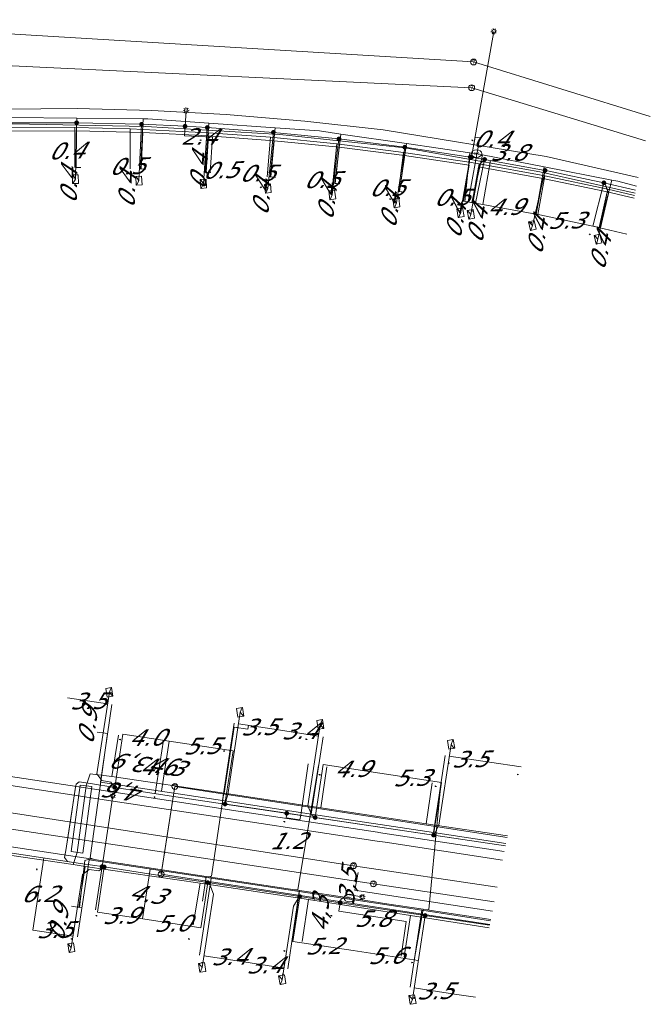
# Model space of a CAD drawing. Header units: metres. Extents: x 124576 to 133557, y 395865 to 402386.
# Tile 171 of 256: x 126614 to 126667, y 400102 to 400186. Entities that reach past the tile are written whole.
import ezdxf
from ezdxf.enums import TextEntityAlignment as Align

# ---------------------------------------------------------------- set-up
doc = ezdxf.new("R2010")
doc.units = ezdxf.units.M
doc.header["$MEASUREMENT"] = 0
for name, color, linetype, lineweight, true_color in [('LG_Datatransport_Breedband_Tilburg_BV', 3, 'Continuous', 13, 0x00ff00), ('LG_Datatransport_KPN_BV', 3, 'Continuous', 13, 0x00ff00), ('LG_Datatransport_Reggefiber_Operator_BV', 3, 'Continuous', 13, 0x00ff00), ('LG_Datatransport_Ziggo_BV', 3, 'Continuous', 13, 0x00ff00), ('LG_Laag_Spanning_Enexis_Netbeheer_BV', 7, 'Continuous', 13, 0x960000), ('LG_Riool_Vrij_Verval_Gemeente_Tilburg_Ruimtelijke_Uitvoering', 7, 'Continuous', 13, 0xca00a0), ('LG_unet-4_Brabant_Water', 5, 'Continuous', 13, 0x0000ff), ('LG_warmte_Ennatuurlijk_BV', 7, 'Continuous', 13, 0x008080), ('MV_Datatransport_lijn', 3, 'Continuous', 0, 0x00ff00)]:
    doc.layers.add(name, color=color, linetype=linetype, lineweight=lineweight, true_color=true_color)
for name, color, linetype, lineweight in [('LG_Datatransport_P_KPN_BV', 7, 'Continuous', 0), ('LG_Laag_Spanning_P_Enexis_Netbeheer_BV', 7, 'Continuous', 0), ('LG_Riool_Vrij_Verval_P_Gemeente_Tilburg_Ruimtelijke_Uitvoering', 7, 'Continuous', 0), ('LG_unet-4_P_Brabant_Water', 7, 'Continuous', 0), ('MV_Datatransport', 7, 'Continuous', 0), ('MV_Laag_Spanning', 7, 'Continuous', 0), ('MV_Laag_Spanning_lijn', 7, 'Continuous', 0), ('MV_Laag_Spanning_pijl', 7, 'Continuous', 0), ('MV_unet-4', 7, 'Continuous', 0)]:
    doc.layers.add(name, color=color, linetype=linetype, lineweight=lineweight)
doc.styles.add('Klic_Annotatie', font='verdanai.ttf', dxfattribs={"oblique": 20, "height": 1.4})
doc.styles.add('Style-Arial', font='arial.ttf')

# ---------------------------------------------------------------- blocks, each defined once
blk = doc.blocks.new('Mof')
at = {"layer": 'LG_Laag_Spanning_P_Enexis_Netbeheer_BV'}
h = blk.add_hatch(color=256, dxfattribs=at)
edge = h.paths.add_edge_path()
edge.add_arc((0, 0), 2, 0, 360)
blk = doc.blocks.new('DeliveryPoint')
at = {"layer": 'LG_Laag_Spanning_P_Enexis_Netbeheer_BV', "flags": 128}
blk.add_lwpolyline([(-3.75, -2.5), (3.75, -2.5), (3.75, 2.5), (-3.75, 2.5), (-3.75, -2.5)], close=True, dxfattribs=at)
blk.add_lwpolyline([(-3.75, 2.5), (-3.75, 2.16), (0, 0), (3.75, 2.16)], dxfattribs=at)
blk = doc.blocks.new('Streetlight')
at = {"layer": 'LG_Laag_Spanning_P_Enexis_Netbeheer_BV'}
for p, q in [((-1.77, 1.77), (-1.06, 1.06)), ((0, 2.5), (0, 1.5)), ((1.77, 1.77), (1.06, 1.06)), ((-1.06, -1.06), (-1.77, -1.77)), ((0, -1.5), (0, -2.5)), ((1.06, -1.06), (1.77, -1.77))]:
    blk.add_line(p, q, dxfattribs=at)
at = {"layer": 'LG_Laag_Spanning_P_Enexis_Netbeheer_BV', "flags": 128}
for points in [[(-2.5, 0), (-1.5, 0)], [(1.5, 0), (2.5, 0)]]:
    blk.add_lwpolyline(points, dxfattribs=at)
at = {"layer": 'LG_Laag_Spanning_P_Enexis_Netbeheer_BV'}
blk.add_circle((0, 0), 1.5, dxfattribs=at)
blk = doc.blocks.new('m_pijl')
at = {"layer": 'MV_Laag_Spanning_pijl'}
blk.add_hatch(color=7, dxfattribs=at).paths.add_polyline_path([(-1, -0.33), (-1, 0), (-1, 0.33), (0, 0)])
at = {"layer": 'MV_Laag_Spanning_pijl', "flags": 128}
blk.add_lwpolyline([(-1, 0), (-1, 0.33), (0, 0), (-1, -0.33), (-1, 0)], close=True, dxfattribs=at)
blk = doc.blocks.new('FireHydrant')
at = {"layer": 'LG_unet-4_P_Brabant_Water'}
blk.add_ellipse((0, 0), major_axis=(4.45, 0), ratio=0.727642, dxfattribs=at)
at = {"layer": 'LG_unet-4_P_Brabant_Water', "style": 'Style-Arial'}
blk.add_text('BK', height=2.5, dxfattribs=at).set_placement((0, 0), align=Align.MIDDLE_CENTER)
blk = doc.blocks.new('Onbekend_2')
at = {"layer": 'LG_Riool_Vrij_Verval_P_Gemeente_Tilburg_Ruimtelijke_Uitvoering'}
blk.add_hatch(color=256, dxfattribs=at).paths.add_polyline_path([(-0.25, -1.07, -0.262633), (0.23, 0.15), (0.59, 0.47, 0.379827), (0.7, 1.26), (0.69, 1.26, 0.228508), (-0.03, 1.53), (-0.03, 1.52, 0.459053), (-0.82, 0.79), (-1.29, 0.85, -0.414214), (-0.08, 2, -0.243799), (1.09, 1.52, -0.379827), (0.9, 0.11), (0.54, -0.2, 0.262633), (0.23, -1.08), (-0.17, -1.07)])
blk.add_circle((0, 0), 2.5, dxfattribs=at)
at = {"layer": 'LG_Riool_Vrij_Verval_P_Gemeente_Tilburg_Ruimtelijke_Uitvoering', "extrusion": (0, 0, -1)}
blk.add_solid([(0.34, -2.06), (-0.21, -2.06), (0.34, -1.51), (-0.21, -1.51)], dxfattribs=at)
blk = doc.blocks.new('Onbekend_3')
at = {"layer": 'LG_Datatransport_P_KPN_BV'}
blk.add_hatch(color=256, dxfattribs=at).paths.add_polyline_path([(-0.25, -1.07, -0.262633), (0.23, 0.15), (0.59, 0.47, 0.379827), (0.7, 1.26), (0.69, 1.26, 0.228508), (-0.03, 1.53), (-0.03, 1.52, 0.459053), (-0.82, 0.79), (-1.29, 0.85, -0.414214), (-0.08, 2, -0.243799), (1.09, 1.52, -0.379827), (0.9, 0.11), (0.54, -0.2, 0.262633), (0.23, -1.08), (-0.17, -1.07)])
blk.add_circle((0, 0), 2.5, dxfattribs=at)
at = {"layer": 'LG_Datatransport_P_KPN_BV', "extrusion": (0, 0, -1)}
blk.add_solid([(0.34, -2.06), (-0.21, -2.06), (0.34, -1.51), (-0.21, -1.51)], dxfattribs=at)

msp = doc.modelspace()

# ---------------------------------------------------------------- linework, layer by layer
at = {"layer": 'LG_Datatransport_Breedband_Tilburg_BV', "flags": 128}
msp.add_lwpolyline([(126567.487, 400149.263), (126567.808, 400149.339), (126584.349, 400153.438), (126587.477, 400170.285), (126590.693, 400173.288), (126596.774, 400176.483), (126601.738, 400176.944), (126612.933, 400177.391), (126624.274, 400177.18), (126635.685, 400176.475), (126646.321, 400175.349), (126657.806, 400173.312), (126665.921, 400171.498)], dxfattribs=at)
at = {"layer": 'LG_Datatransport_KPN_BV'}
for p, q in [((126626.739, 400120.996), (126625.565, 400113.53)), ((126655.018, 400116.635), (126626.739, 400120.996)), ((126626.626, 400120.278), (126625.655, 400114.104)), ((126625.565, 400113.53), (126653.551, 400109.25))]:
    msp.add_line(p, q, dxfattribs=at)
at = {"layer": 'LG_Datatransport_KPN_BV', "flags": 128}
msp.add_lwpolyline([(126594.131, 400149.747), (126595.945, 400160.68), (126598.374, 400176.547), (126598.493, 400176.768), (126598.631, 400176.977), (126598.786, 400177.174), (126598.958, 400177.356), (126599.145, 400177.523), (126599.346, 400177.673), (126599.559, 400177.805), (126599.783, 400177.918), (126600.016, 400178.011), (126600.256, 400178.084), (126600.501, 400178.135), (126600.75, 400178.165), (126606.023, 400178.5), (126612.225, 400178.652), (126618.421, 400178.687), (126624.764, 400178.531), (126631.1, 400178.195), (126637.809, 400177.636), (126644.47, 400176.88), (126658.342, 400174.622), (126666.184, 400172.823)], dxfattribs=at)
at = {"layer": 'LG_Datatransport_Reggefiber_Operator_BV'}
for p, q in [((126612.758, 400177.105), (126618.21, 400177.092)), ((126618.21, 400173.68), (126618.21, 400177.092)), ((126618.21, 400177.092), (126622.93, 400176.963)), ((126622.93, 400173.57), (126622.93, 400176.963)), ((126622.93, 400176.963), (126629.566, 400176.637)), ((126629.3, 400173.3), (126629.602, 400176.634)), ((126629.566, 400176.637), (126629.602, 400176.634)), ((126629.602, 400176.634), (126634.882, 400176.274)), ((126634.588, 400172.89), (126634.882, 400176.274)), ((126634.882, 400176.274), (126640.523, 400175.695)), ((126640.179, 400172.34), (126640.523, 400175.695)), ((126640.523, 400175.695), (126646.215, 400174.961)), ((126645.788, 400171.65), (126646.215, 400174.961)), ((126646.215, 400174.961), (126651.805, 400174.121)), ((126651.308, 400170.81), (126651.805, 400174.121)), ((126651.805, 400174.121), (126652.632, 400173.986)), ((126652.055, 400170.689), (126652.632, 400173.986)), ((126652.632, 400173.986), (126658.241, 400172.975)), ((126657.645, 400169.671), (126658.241, 400172.975)), ((126658.241, 400172.975), (126663.609, 400171.83)), ((126662.912, 400168.559), (126663.609, 400171.83)), ((126663.609, 400171.83), (126665.881, 400171.3)), ((126621.368, 400121.841), (126621.932, 400125.35)), ((126639.161, 400119.167), (126639.688, 400122.66)), ((126621.368, 400121.841), (126630.923, 400120.409)), ((126617.921, 400115.452), (126618.68, 400121.115)), ((126618.68, 400121.115), (126619.67, 400120.981)), ((126618.911, 400115.319), (126619.67, 400120.981)), ((126648.122, 400117.809), (126648.652, 400121.309)), ((126630.923, 400120.409), (126639.161, 400119.167)), ((126639.161, 400119.167), (126648.122, 400117.809)), ((126589.542, 400118.609), (126618.072, 400114.346)), ((126648.122, 400117.809), (126655.052, 400116.803)), ((126617.921, 400115.452), (126618.911, 400115.319)), ((126618.072, 400114.346), (126619.097, 400114.192)), ((126618.569, 400110.71), (126619.097, 400114.192)), ((126619.097, 400114.192), (126628.884, 400112.769)), ((126628.307, 400109.221), (126628.884, 400112.769)), ((126628.884, 400112.769), (126638.109, 400111.373)), ((126637.57, 400107.81), (126638.109, 400111.373)), ((126638.109, 400111.373), (126646.801, 400110.001)), ((126646.248, 400106.5), (126646.801, 400110.001)), ((126646.801, 400110.001), (126653.496, 400108.973))]:
    msp.add_line(p, q, dxfattribs=at)
at = {"layer": 'LG_Datatransport_Reggefiber_Operator_BV', "flags": 128}
for points in [[(126630.923, 400120.409), (126631.775, 400126.036), (126632.962, 400125.857), (126633.012, 400126.19)], [(126618.072, 400114.346), (126618.416, 400115.386), (126619.175, 400121.048), (126619.518, 400122.077), (126621.368, 400121.841)]]:
    msp.add_lwpolyline(points, dxfattribs=at)
at = {"layer": 'LG_Datatransport_Ziggo_BV'}
for p, q in [((126618.359, 400176.787), (126612.704, 400176.776)), ((126618.359, 400176.787), (126618.325, 400173.688)), ((126624, 400176.653), (126618.359, 400176.787)), ((126624, 400176.653), (126623.876, 400173.556)), ((126629.607, 400176.377), (126624, 400176.653)), ((126629.607, 400176.377), (126629.405, 400173.284)), ((126635.18, 400175.962), (126629.607, 400176.377)), ((126635.18, 400175.962), (126634.911, 400172.875)), ((126640.74, 400175.406), (126635.18, 400175.962)), ((126640.74, 400175.406), (126640.393, 400172.327)), ((126646.278, 400174.711), (126640.74, 400175.406)), ((126646.278, 400174.711), (126645.853, 400171.64)), ((126658.08, 400172.751), (126657.49, 400169.708)), ((126663.552, 400171.596), (126658.08, 400172.751)), ((126663.552, 400171.596), (126662.874, 400168.572)), ((126665.832, 400171.055), (126663.552, 400171.596)), ((126631.788, 400126.373), (126630.796, 400119.788)), ((126638.348, 400118.648), (126639.361, 400125.223)), ((126649.741, 400123.639), (126648.771, 400117.074)), ((126630.796, 400119.788), (126638.348, 400118.648)), ((126638.348, 400118.648), (126648.771, 400117.074)), ((126648.771, 400117.074), (126654.921, 400116.145)), ((126629.829, 400113.179), (126628.838, 400106.632)), ((126629.829, 400113.179), (126637.331, 400112.04)), ((126637.331, 400112.04), (126636.368, 400105.482)), ((126637.331, 400112.04), (126647.763, 400110.457)), ((126647.763, 400110.457), (126646.774, 400103.902)), ((126647.763, 400110.457), (126653.614, 400109.569))]:
    msp.add_line(p, q, dxfattribs=at)
at = {"layer": 'LG_Datatransport_Ziggo_BV', "flags": 128}
for points in [[(126595.835, 400162.599), (126594.902, 400162.741), (126597.169, 400176.056), (126607.025, 400176.62), (126612.704, 400176.776), (126618.359, 400176.787), (126624, 400176.653), (126629.607, 400176.377), (126635.18, 400175.962), (126640.74, 400175.406), (126646.278, 400174.711), (126651.792, 400173.877), (126651.29, 400170.819)], [(126595.835, 400162.599), (126594.902, 400162.741), (126597.169, 400176.056), (126607.025, 400176.62), (126612.704, 400176.776), (126618.359, 400176.787), (126624, 400176.653), (126629.607, 400176.377), (126635.18, 400175.962), (126640.74, 400175.406), (126646.278, 400174.711), (126645.853, 400171.64)], [(126595.835, 400162.599), (126594.902, 400162.741), (126597.169, 400176.056), (126607.025, 400176.62), (126612.704, 400176.776), (126618.359, 400176.787), (126624, 400176.653), (126629.607, 400176.377), (126635.18, 400175.962), (126640.74, 400175.406), (126640.393, 400172.327)], [(126595.835, 400162.599), (126594.902, 400162.741), (126597.169, 400176.056), (126607.025, 400176.62), (126612.704, 400176.776), (126618.359, 400176.787), (126624, 400176.653), (126629.607, 400176.377), (126635.18, 400175.962), (126634.911, 400172.875)], [(126595.835, 400162.599), (126594.902, 400162.741), (126597.169, 400176.056), (126607.025, 400176.62), (126612.704, 400176.776), (126618.359, 400176.787), (126624, 400176.653), (126629.607, 400176.377), (126629.405, 400173.284)], [(126595.835, 400162.599), (126594.902, 400162.741), (126597.169, 400176.056), (126607.025, 400176.62), (126612.704, 400176.776), (126618.359, 400176.787), (126624, 400176.653), (126623.876, 400173.556)], [(126595.835, 400162.599), (126594.902, 400162.741), (126597.169, 400176.056), (126607.025, 400176.62), (126612.704, 400176.776), (126618.359, 400176.787), (126618.325, 400173.688)], [(126646.278, 400174.711), (126651.792, 400173.877), (126651.29, 400170.819)], [(126658.08, 400172.751), (126652.592, 400173.744), (126652.078, 400170.685)], [(126665.832, 400171.055), (126663.552, 400171.596), (126658.08, 400172.751), (126652.592, 400173.744), (126652.078, 400170.685)], [(126665.832, 400171.055), (126663.552, 400171.596), (126658.08, 400172.751), (126657.49, 400169.708)], [(126665.832, 400171.055), (126663.552, 400171.596), (126662.874, 400168.572)], [(126621.384, 400127.969), (126620.41, 400121.356), (126630.796, 400119.788)], [(126621.384, 400127.969), (126620.41, 400121.356), (126630.796, 400119.788), (126638.348, 400118.648), (126648.771, 400117.074), (126654.921, 400116.145)], [(126631.788, 400126.373), (126630.796, 400119.788), (126638.348, 400118.648), (126648.771, 400117.074), (126654.921, 400116.145)], [(126654.921, 400116.145), (126648.771, 400117.074), (126638.348, 400118.648), (126639.361, 400125.223)], [(126649.741, 400123.639), (126648.771, 400117.074), (126654.921, 400116.145)], [(126618.444, 400108.196), (126619.45, 400114.755), (126629.829, 400113.179)], [(126618.444, 400108.196), (126619.45, 400114.755), (126629.829, 400113.179), (126637.331, 400112.04), (126647.763, 400110.457), (126653.614, 400109.569)], [(126653.614, 400109.569), (126647.763, 400110.457), (126637.331, 400112.04), (126629.829, 400113.179), (126628.838, 400106.632)], [(126653.614, 400109.569), (126647.763, 400110.457), (126637.331, 400112.04), (126636.368, 400105.482)], [(126653.614, 400109.569), (126647.763, 400110.457), (126646.774, 400103.902)]]:
    msp.add_lwpolyline(points, dxfattribs=at)
at = {"layer": 'LG_Laag_Spanning_Enexis_Netbeheer_BV'}
for p, q in [((126651.992, 400174.553), (126653.895, 400185.264)), ((126627.606, 400177.193), (126627.699, 400178.532)), ((126618.374, 400177.486), (126618.267, 400172.682)), ((126623.904, 400177.356), (126623.676, 400172.556)), ((126629.503, 400177.085), (126629.168, 400172.291)), ((126635.125, 400176.669), (126634.663, 400171.886)), ((126640.711, 400176.113), (126640.135, 400171.342)), ((126646.312, 400175.412), (126645.604, 400170.659)), ((126651.893, 400174.569), (126651.052, 400169.837)), ((126658.255, 400173.43), (126657.176, 400168.746)), ((126620.536, 400114.17), (126621.454, 400120.203)), ((126648.044, 400110.01), (126646.966, 400102.86))]:
    msp.add_line(p, q, dxfattribs=at)
at = {"layer": 'LG_Laag_Spanning_Enexis_Netbeheer_BV', "flags": 128}
for points in [[(126606.657, 400177.305), (126606.997, 400177.319), (126612.684, 400177.475), (126618.374, 400177.486), (126623.904, 400177.356), (126627.606, 400177.193), (126629.503, 400177.085), (126635.125, 400176.669), (126640.711, 400176.113), (126646.312, 400175.412), (126651.893, 400174.569), (126651.992, 400174.553), (126653.11, 400174.366), (126658.255, 400173.43), (126658.449, 400173.392), (126658.463, 400173.389), (126663.264, 400172.378), (126665.968, 400171.738)], [(126606.657, 400177.305), (126606.997, 400177.319), (126612.684, 400177.475), (126618.374, 400177.486), (126623.904, 400177.356), (126627.606, 400177.193), (126629.503, 400177.085), (126635.125, 400176.669), (126640.711, 400176.113), (126646.312, 400175.412), (126651.893, 400174.569), (126651.992, 400174.553), (126653.11, 400174.366), (126658.255, 400173.43), (126658.449, 400173.392), (126658.463, 400173.389), (126663.264, 400172.378), (126665.968, 400171.738)], [(126665.968, 400171.738), (126663.264, 400172.378), (126658.463, 400173.389), (126658.449, 400173.392), (126658.255, 400173.43), (126653.11, 400174.366), (126651.992, 400174.553), (126651.893, 400174.569), (126646.312, 400175.412), (126640.711, 400176.113), (126635.125, 400176.669), (126629.503, 400177.085), (126627.606, 400177.193), (126623.904, 400177.356), (126618.374, 400177.486), (126612.684, 400177.475)], [(126612.684, 400177.475), (126618.374, 400177.486), (126623.904, 400177.356), (126627.606, 400177.193), (126629.503, 400177.085), (126635.125, 400176.669), (126640.711, 400176.113), (126646.312, 400175.412), (126651.893, 400174.569), (126651.992, 400174.553), (126653.11, 400174.366), (126658.255, 400173.43), (126658.449, 400173.392), (126658.463, 400173.389), (126663.264, 400172.378), (126665.968, 400171.738)], [(126653.11, 400174.366), (126652.7, 400173.963), (126651.941, 400169.691)], [(126663.264, 400172.378), (126663.381, 400172.279), (126663.653, 400171.471), (126662.754, 400167.569)], [(126621.614, 400120.917), (126621.279, 400121.373), (126620.527, 400121.487), (126620.107, 400122.056), (126621.162, 400129.011)], [(126631.007, 400119.496), (126631.235, 400120.285), (126632.302, 400127.307)], [(126638.682, 400118.352), (126638.399, 400118.562), (126638.072, 400119.353), (126639.123, 400126.271)], [(126648.771, 400116.849), (126648.774, 400116.852), (126649.209, 400117.693), (126650.255, 400124.572)], [(126653.537, 400109.179), (126648.044, 400110.01), (126640.82, 400111.102), (126637.365, 400111.625), (126629.532, 400112.809), (126625.099, 400113.479), (126624.533, 400113.565), (126620.732, 400114.14), (126620.536, 400114.17), (126618.911, 400114.416), (126617.946, 400114.562), (126617.609, 400114.613), (126617.356, 400114.958), (126617.447, 400115.552), (126618.252, 400120.728), (126618.259, 400120.773), (126618.323, 400121.192), (126618.589, 400121.387), (126619.544, 400121.239), (126621.614, 400120.917), (126623.878, 400120.566), (126621.614, 400120.917), (126623.878, 400120.566), (126626.251, 400120.205), (126631.007, 400119.496), (126631.113, 400119.48), (126636.263, 400118.713), (126638.682, 400118.352), (126648.771, 400116.849), (126654.88, 400115.938)], [(126617.946, 400114.562), (126617.609, 400114.613), (126617.356, 400114.958), (126617.447, 400115.552), (126618.252, 400120.728), (126618.259, 400120.773), (126618.323, 400121.192), (126618.589, 400121.387), (126619.544, 400121.239), (126621.614, 400120.917), (126623.878, 400120.566), (126626.251, 400120.205), (126631.007, 400119.496), (126631.113, 400119.48), (126636.263, 400118.713), (126638.682, 400118.352), (126648.771, 400116.849), (126654.88, 400115.938)], [(126617.447, 400115.552), (126618.252, 400120.728), (126618.259, 400120.773), (126618.323, 400121.192), (126618.589, 400121.387), (126619.544, 400121.239), (126621.614, 400120.917), (126623.878, 400120.566), (126626.251, 400120.205), (126631.007, 400119.496), (126631.113, 400119.48), (126636.263, 400118.713), (126638.682, 400118.352), (126648.771, 400116.849), (126654.88, 400115.938)], [(126617.447, 400115.552), (126617.871, 400118.277), (126618.259, 400120.773)], [(126617.447, 400115.552), (126617.871, 400118.277), (126618.259, 400120.773)], [(126617.447, 400115.552), (126617.871, 400118.277), (126618.259, 400120.773)], [(126654.88, 400115.938), (126631.007, 400119.496), (126631.113, 400119.48), (126636.263, 400118.713), (126638.682, 400118.352), (126648.771, 400116.849), (126654.88, 400115.938)], [(126594.869, 400118.054), (126595.264, 400117.994), (126617.946, 400114.562), (126618.911, 400114.416), (126620.536, 400114.17), (126620.732, 400114.14), (126624.533, 400113.565), (126625.099, 400113.479), (126629.532, 400112.809), (126637.365, 400111.625), (126640.82, 400111.102), (126648.044, 400110.01), (126653.537, 400109.179)], [(126594.869, 400118.054), (126595.264, 400117.994), (126617.946, 400114.562)], [(126617.946, 400114.562), (126617.609, 400114.613), (126617.356, 400114.958), (126617.447, 400115.552)], [(126620.732, 400114.14), (126620.277, 400113.805), (126619.438, 400113.932), (126618.868, 400113.513), (126617.919, 400107.264)], [(126617.946, 400114.562), (126618.911, 400114.416), (126620.536, 400114.17), (126620.732, 400114.14), (126624.533, 400113.565), (126625.099, 400113.479), (126629.532, 400112.809), (126637.365, 400111.625), (126640.82, 400111.102), (126648.044, 400110.01), (126653.537, 400109.179)], [(126617.946, 400114.562), (126618.911, 400114.416), (126620.536, 400114.17), (126620.732, 400114.14), (126624.533, 400113.565), (126625.099, 400113.479), (126629.532, 400112.809), (126637.365, 400111.625), (126640.82, 400111.102), (126648.044, 400110.01), (126653.537, 400109.179)], [(126629.532, 400112.809), (126629.72, 400112.646), (126630.022, 400111.824), (126629.061, 400105.586)], [(126637.365, 400111.625), (126637.311, 400111.585), (126636.833, 400110.795), (126635.88, 400104.545)], [(126640.82, 400111.102), (126640.863, 400111.382), (126641.431, 400111.794), (126642.698, 400111.585)]]:
    msp.add_lwpolyline(points, dxfattribs=at)
at = {"layer": 'LG_Riool_Vrij_Verval_Gemeente_Tilburg_Ruimtelijke_Uitvoering'}
for p, q in [((126592.43, 400186.26), (126652.17, 400182.66)), ((126593.3, 400183.26), (126652.01, 400180.47)), ((126652.17, 400182.66), (126667.216, 400178.019)), ((126652.01, 400180.47), (126666.805, 400175.95)), ((126582.82, 400123.35), (126641.95, 400114.25)), ((126584, 400121.72), (126643.64, 400112.71)), ((126641.95, 400114.25), (126654.18, 400112.417)), ((126643.64, 400112.71), (126653.934, 400111.178))]:
    msp.add_line(p, q, dxfattribs=at)
at = {"layer": 'LG_unet-4_Brabant_Water'}
for p, q in [((126618.29, 400173.68), (126618.39, 400177.89)), ((126623.82, 400173.55), (126624.03, 400177.83)), ((126629.33, 400173.28), (126629.64, 400177.46)), ((126634.85, 400172.87), (126635.27, 400177.06)), ((126640.35, 400172.32), (126640.87, 400176.53)), ((126645.85, 400171.63), (126646.46, 400175.72)), ((126651.42, 400170.79), (126651.85, 400174.94)), ((126652.01, 400170.69), (126652.93, 400174.76)), ((126657.46, 400169.7), (126658.19, 400173.74)), ((126662.88, 400168.56), (126663.93, 400172.61)), ((126629.09, 400111.24), (126629.4, 400113.34)), ((126636.74, 400107.93), (126637.35, 400112.14)), ((126641.58, 400111.5), (126643.55, 400111.2)), ((126643.55, 400111.2), (126644.78, 400111.01)), ((126647.14, 400106.36), (126647.87, 400110.54))]:
    msp.add_line(p, q, dxfattribs=at)
at = {"layer": 'LG_unet-4_Brabant_Water', "flags": 128}
for points in [[(126594.01, 400152.22), (126597.86, 400176.77), (126597.94, 400177.27), (126607.08, 400177.74), (126611.26, 400177.95), (126612.74, 400177.94), (126618.39, 400177.89), (126624.03, 400177.83), (126624.43, 400177.83), (126629.64, 400177.46), (126635.27, 400177.06), (126639.05, 400176.79), (126640.87, 400176.53), (126646.46, 400175.72), (126651.85, 400174.94), (126652.43, 400174.86)], [(126652.43, 400174.86), (126652.93, 400174.76), (126658.19, 400173.74), (126663.93, 400172.61), (126664.46, 400172.51), (126666.041, 400172.103)], [(126621.01, 400125.49), (126619.52, 400114.93), (126619.86, 400114.78)], [(126631.41, 400123.9), (126629.85, 400113.35), (126629.6, 400113.31)], [(126638.98, 400122.77), (126637.2, 400112.2), (126636.94, 400112.2)], [(126649.37, 400121.2), (126648.35, 400110.52), (126648.18, 400110.49)], [(126589.89, 400119.31), (126619.56, 400114.83), (126619.86, 400114.78), (126629.4, 400113.34), (126629.6, 400113.31), (126636.94, 400112.2), (126637.35, 400112.14), (126641.58, 400111.5)], [(126618.62, 400110.69), (126619.08, 400114.69), (126619.56, 400114.83)], [(126644.78, 400111.01), (126647.87, 400110.54), (126648.18, 400110.49), (126653.634, 400109.668)]]:
    msp.add_lwpolyline(points, dxfattribs=at)
at = {"layer": 'LG_warmte_Ennatuurlijk_BV', "flags": 128}
for points in [[(126654.784, 400115.454), (126644.085, 400117.086), (126643.982, 400117.102), (126632.118, 400118.901), (126620.254, 400120.701), (126608.39, 400122.5), (126596.525, 400124.3), (126591.486, 400125.064)], [(126654.637, 400114.717), (126644.652, 400116.24), (126643.973, 400116.344), (126632.788, 400118.04), (126620.924, 400119.84), (126609.06, 400121.639), (126597.195, 400123.439), (126592.116, 400124.209)]]:
    msp.add_lwpolyline(points, dxfattribs=at)
at = {"layer": 'MV_Datatransport_lijn'}
for p, q in [((126618.725, 400173.682), (126618.325, 400173.688)), ((126624.276, 400173.54), (126623.876, 400173.556)), ((126629.804, 400173.258), (126629.405, 400173.284)), ((126635.309, 400172.838), (126634.911, 400172.875)), ((126640.79, 400172.28), (126640.393, 400172.327)), ((126646.249, 400171.584), (126645.853, 400171.64)), ((126651.684, 400170.752), (126651.29, 400170.819)), ((126651.684, 400170.752), (126652.078, 400170.685)), ((126657.097, 400169.783), (126657.49, 400169.708)), ((126662.483, 400168.658), (126662.874, 400168.572)), ((126620.129, 400125.625), (126621.019, 400125.494)), ((126626.248, 400124.855), (126625.592, 400120.605)), ((126623.992, 400109.716), (126624.638, 400113.967)), ((126617.931, 400110.806), (126618.82, 400110.669))]:
    msp.add_line(p, q, dxfattribs=at)
at = {"layer": 'MV_Laag_Spanning_lijn'}
for p, q in [((126627.549, 400176.381), (126627.606, 400177.193)), ((126629.946, 400176.254), (126629.737, 400173.263)), ((126652.692, 400176.205), (126651.722, 400170.746)), ((126652.297, 400176.272), (126651.992, 400174.553)), ((126652.346, 400170.634), (126653.11, 400174.366)), ((126662.323, 400168.691), (126663.264, 400172.378)), ((126622.307, 400125.457), (126621.614, 400120.917)), ((126631.699, 400124.023), (126631.007, 400119.496)), ((126638.101, 400122.911), (126637.45, 400118.536)), ((126639.363, 400122.857), (126638.682, 400118.352)), ((126649.447, 400121.335), (126648.771, 400116.849)), ((126636.204, 400118.317), (126636.263, 400118.713)), ((126637.391, 400118.14), (126637.45, 400118.536)), ((126619.976, 400110.491), (126620.536, 400114.17)), ((126620.15, 400110.298), (126620.732, 400114.14)), ((126642.338, 400113.665), (126642.065, 400112.159)), ((126628.949, 400108.965), (126629.532, 400112.809)), ((126636.783, 400107.8), (126637.365, 400111.625)), ((126640.71, 400110.383), (126640.82, 400111.102)), ((126645.994, 400106.535), (126646.445, 400109.51))]:
    msp.add_line(p, q, dxfattribs=at)
at = {"layer": 'MV_Laag_Spanning_pijl'}
for p, q in [((126627.549, 400176.381), (126629.946, 400176.254)), ((126652.692, 400176.205), (126652.297, 400176.272)), ((126618.69, 400173.682), (126618.289, 400173.682)), ((126652.956, 400170.537), (126653.6, 400174.282)), ((126624.224, 400173.542), (126623.723, 400173.555)), ((126629.737, 400173.263), (126629.238, 400173.288)), ((126635.258, 400172.843), (126634.759, 400172.881)), ((126640.752, 400172.284), (126640.255, 400172.335)), ((126646.247, 400171.585), (126645.751, 400171.648)), ((126651.722, 400170.746), (126651.227, 400170.822)), ((126657.17, 400169.769), (126652.346, 400170.634)), ((126662.589, 400168.635), (126657.401, 400169.721)), ((126665.228, 400168.012), (126662.324, 400168.698)), ((126617.599, 400128.528), (126621.012, 400128.022)), ((126635.563, 400125.8), (126632.152, 400126.318)), ((126635.563, 400125.8), (126638.973, 400125.282)), ((126626.25, 400124.855), (126622.307, 400125.457)), ((126625.759, 400124.93), (126625.064, 400120.382)), ((126626.25, 400124.855), (126631.699, 400124.023)), ((126653.516, 400123.066), (126650.105, 400123.584)), ((126644.203, 400122.126), (126639.363, 400122.857)), ((126653.516, 400123.066), (126656.215, 400122.657)), ((126644.203, 400122.126), (126649.447, 400121.335)), ((126637.391, 400118.14), (126636.204, 400118.317)), ((126614.658, 400108.772), (126615.592, 400114.918)), ((126642.038, 400112.163), (126653.773, 400110.369)), ((126624.001, 400109.715), (126620.15, 400110.298)), ((126646.445, 400109.51), (126640.71, 400110.383)), ((126624.001, 400109.715), (126628.949, 400108.965)), ((126614.658, 400108.772), (126618.069, 400108.252)), ((126641.929, 400107.017), (126636.783, 400107.8)), ((126632.624, 400106.054), (126629.213, 400106.574)), ((126641.929, 400107.017), (126647.466, 400106.176)), ((126632.624, 400106.054), (126636.031, 400105.533)), ((126650.557, 400103.323), (126647.115, 400103.848)), ((126650.557, 400103.323), (126652.32, 400103.054))]:
    msp.add_line(p, q, dxfattribs=at)

# ---------------------------------------------------------------- block references
at = {"layer": 'LG_Datatransport_P_KPN_BV', "xscale": 0.1, "yscale": 0.1, "zscale": 0.1}
for p in [(126626.739, 400120.996), (126626.739, 400120.996), (126625.565, 400113.53), (126625.565, 400113.53)]:
    msp.add_blockref('Onbekend_3', p, dxfattribs=at)
at = {"layer": 'LG_Laag_Spanning_P_Enexis_Netbeheer_BV'}
for name, p, xscale, yscale, zscale, rotation in [('Streetlight', (126653.895, 400185.264), 0.09999999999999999, 0.09999999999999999, 0.09999999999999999, 280), ('Streetlight', (126627.699, 400178.532), 0.09999999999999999, 0.09999999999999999, 0.09999999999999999, 274), ('Mof', (126629.503, 400177.085), 0.1, 0.1, 0.1, 3), ('DeliveryPoint', (126618.267, 400172.682), 0.1, 0.1, 0.1, 91), ('DeliveryPoint', (126623.676, 400172.556), 0.1, 0.1, 0.1, 92.99999999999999), ('DeliveryPoint', (126629.168, 400172.291), 0.09999999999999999, 0.09999999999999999, 0.09999999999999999, 94), ('DeliveryPoint', (126634.663, 400171.886), 0.1, 0.1, 0.1, 96), ('DeliveryPoint', (126640.135, 400171.342), 0.09999999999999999, 0.09999999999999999, 0.09999999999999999, 97), ('DeliveryPoint', (126645.604, 400170.659), 0.1, 0.1, 0.1, 98), ('DeliveryPoint', (126651.052, 400169.837), 0.09999999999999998, 0.09999999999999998, 0.09999999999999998, 100), ('DeliveryPoint', (126651.941, 400169.691), 0.09999999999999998, 0.09999999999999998, 0.09999999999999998, 100), ('DeliveryPoint', (126657.176, 400168.746), 0.09999999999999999, 0.09999999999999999, 0.09999999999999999, 103), ('DeliveryPoint', (126662.754, 400167.569), 0.09999999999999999, 0.09999999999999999, 0.09999999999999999, 103), ('DeliveryPoint', (126621.162, 400129.011), 0.1, 0.1, 0.1, 279), ('DeliveryPoint', (126632.302, 400127.307), 0.1, 0.1, 0.1, 279), ('DeliveryPoint', (126639.123, 400126.271), 0.1, 0.1, 0.1, 279), ('DeliveryPoint', (126650.255, 400124.572), 0.1, 0.1, 0.1, 279), ('Streetlight', (126621.454, 400120.203), 0.1, 0.1, 0.1, 279), ('Mof', (126636.263, 400118.713), 0.1, 0.1, 0.1, 7.999999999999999), ('Streetlight', (126642.698, 400111.585), 0.1, 0.1, 0.1, 9), ('DeliveryPoint', (126617.919, 400107.264), 0.1, 0.1, 0.1, 99.00000000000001), ('DeliveryPoint', (126629.061, 400105.586), 0.1, 0.1, 0.1, 99.00000000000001), ('DeliveryPoint', (126635.88, 400104.545), 0.1, 0.1, 0.1, 99.00000000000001), ('DeliveryPoint', (126646.966, 400102.86), 0.1, 0.1, 0.1, 99.00000000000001)]:
    msp.add_blockref(name, p, dxfattribs=dict(at, xscale=xscale, yscale=yscale, zscale=zscale, rotation=rotation))
at = {"layer": 'LG_Laag_Spanning_P_Enexis_Netbeheer_BV', "xscale": 0.1, "yscale": 0.1, "zscale": 0.1}
for p in [(126618.374, 400177.486), (126623.904, 400177.356), (126627.606, 400177.193), (126635.125, 400176.669), (126640.711, 400176.113), (126646.312, 400175.412), (126651.893, 400174.569), (126651.992, 400174.553), (126653.11, 400174.366), (126658.255, 400173.43), (126663.264, 400172.378), (126621.614, 400120.917), (126631.007, 400119.496), (126638.682, 400118.352), (126648.771, 400116.849), (126620.536, 400114.17), (126620.732, 400114.14), (126629.532, 400112.809), (126637.365, 400111.625), (126640.82, 400111.102), (126648.044, 400110.01)]:
    msp.add_blockref('Mof', p, dxfattribs=at)
at = {"layer": 'LG_Riool_Vrij_Verval_P_Gemeente_Tilburg_Ruimtelijke_Uitvoering', "xscale": 0.1, "yscale": 0.1, "zscale": 0.1}
for p in [(126652.17, 400182.66), (126652.01, 400180.47), (126641.95, 400114.25), (126643.64, 400112.71)]:
    msp.add_blockref('Onbekend_2', p, dxfattribs=at)
at = {"layer": 'LG_unet-4_P_Brabant_Water', "xscale": 0.1, "yscale": 0.1, "zscale": 0.1}
for p in [(126652.43, 400174.86), (126641.58, 400111.5)]:
    msp.add_blockref('FireHydrant', p, dxfattribs=at)
at = {"layer": 'MV_Laag_Spanning_pijl'}
for p, xscale, yscale, zscale, rotation in [((126629, 400176), 0.1, 0.1, 0.1, 357), ((126652, 400176), 0.1, 0.1, 0.1, 170), ((126653, 400174), 0.09999999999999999, 0.09999999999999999, 0.09999999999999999, 80), ((126618, 400173), 0.1, 0.1, 0.1, 180), ((126623, 400173), 0.1, 0.1, 0.1, 178), ((126629, 400173), 0.1, 0.1, 0.1, 177), ((126634, 400172), 0.1, 0.1, 0.1, 175), ((126640, 400172), 0.09999999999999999, 0.09999999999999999, 0.09999999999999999, 174), ((126645, 400171), 0.1, 0.1, 0.1, 172), ((126651, 400170), 0.1, 0.1, 0.1, 171), ((126652, 400170), 0.1, 0.1, 0.1, 169), ((126657, 400169), 0.1, 0.1, 0.1, 168), ((126662, 400168), 0.1, 0.1, 0.1, 166), ((126621, 400128), 0.1, 0.1, 0.1, 351.9999999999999), ((126632, 400126), 0.1, 0.1, 0.1, 171), ((126622, 400125), 0.1, 0.1, 0.1, 171), ((126638, 400125), 0.1, 0.1, 0.1, 351.9999999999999), ((126631, 400124), 0.1, 0.1, 0.1, 351.9999999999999), ((126650, 400123), 0.1, 0.1, 0.1, 171), ((126639, 400122), 0.1, 0.1, 0.1, 171), ((126656, 400122), 0.1, 0.1, 0.1, 351.9999999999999), ((126649, 400121), 0.1, 0.1, 0.1, 351.9999999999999), ((126625, 400120), 0.1, 0.1, 0.1, 262), ((126636, 400118), 0.1, 0.1, 0.1, 171), ((126615, 400114), 0.1, 0.1, 0.1, 81), ((126620, 400110), 0.1, 0.1, 0.1, 171), ((126640, 400110), 0.1, 0.1, 0.1, 171), ((126618, 400108), 0.1, 0.1, 0.1, 351.9999999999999), ((126628, 400108), 0.1, 0.1, 0.1, 351.9999999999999), ((126636, 400107), 0.1, 0.1, 0.1, 171), ((126629, 400106), 0.1, 0.1, 0.1, 171), ((126647, 400106), 0.1, 0.1, 0.1, 351.9999999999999), ((126636, 400105), 0.1, 0.1, 0.1, 351.9999999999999), ((126647, 400103), 0.1, 0.1, 0.1, 171)]:
    msp.add_blockref('m_pijl', p, dxfattribs=dict(at, xscale=xscale, yscale=yscale, zscale=zscale, rotation=rotation))

# ---------------------------------------------------------------- texts
at = {"layer": 'MV_Datatransport', "style": 'Klic_Annotatie', "oblique": 20}
for s, rotation, p in [('0.4', 86, (126628.767, 400173.283)), ('0.4', 89, (126617.711, 400172.08)), ('0.4', 88, (126622.657, 400171.71)), ('0.4', 85, (126634.108, 400171.081)), ('0.4', 83, (126639.68, 400170.71)), ('0.4', 82, (126645.049, 400170.018)), ('0.4', 80, (126650.622, 400169.147)), ('0.4', 80, (126652.467, 400168.755)), ('0.4', 79, (126657.573, 400167.793)), ('0.4', 78, (126662.935, 400166.477)), ('0.9', 82, (126619.291, 400126.083)), ('3,9', 171.4, (126623.456, 400122.945)), ('4.3', 351, (126625.92, 400122.73)), ('4,6', 171.4, (126622.742, 400120.477)), ('4.3', 351, (126624.315, 400111.842)), ('0.9', 81, (126616.817, 400109.315))]:
    msp.add_text(s, height=1.4, rotation=rotation, dxfattribs=at).set_placement(p, align=Align.MIDDLE_CENTER)
at = {"layer": 'MV_Laag_Spanning', "style": 'Klic_Annotatie', "oblique": 20}
for s, p in [('2.4', (126628.748, 400176.318)), ('0.4', (126653.589, 400176.118)), ('3.8', (126655.088, 400174.957)), ('4.6', (126625.204, 400122.656)), ('6.2', (126615.125, 400111.845)), ('5.8', (126643.548, 400109.749))]:
    msp.add_text(s, height=1.4, dxfattribs=at).set_placement(p, align=Align.MIDDLE_CENTER)
for s, rotation, p in [('0.4', 2, (126617.457, 400175.105)), ('0.5', 2, (126622.614, 400173.789)), ('0.5', 2, (126630.567, 400173.453)), ('0.5', 1, (126633.705, 400173.196)), ('0.5', 1, (126639.184, 400172.635)), ('0.5', 1, (126644.749, 400171.948)), ('0.5', 1, (126650.261, 400171.142)), ('4.9', 1, (126654.794, 400170.33)), ('5.3', 1, (126659.995, 400169.178)), ('3.5', 1, (126619.306, 400128.275)), ('3.5', 1, (126633.858, 400126.059)), ('4.0', 1, (126624.279, 400125.156)), ('3.4', 1, (126637.32, 400125.723)), ('5.5', 1, (126628.975, 400124.439)), ('3.5', 1, (126651.811, 400123.325)), ('4.9', 1, (126641.783, 400122.492)), ('5.3', 1, (126646.825, 400121.731)), ('1.2', 1, (126636.278, 400116.357)), ('3.9', 1, (126622.076, 400110.007)), ('5.0', 1, (126626.475, 400109.34)), ('3.5', 1, (126616.468, 400108.798)), ('5.2', 1, (126639.356, 400107.409)), ('3.4', 1, (126631.335, 400106.496)), ('5.6', 1, (126644.698, 400106.597)), ('3.4', 1, (126634.328, 400105.794)), ('3.5', 1, (126648.836, 400103.586))]:
    msp.add_text(s, height=1.4, rotation=rotation, dxfattribs=at).set_placement(p, align=Align.MIDDLE_CENTER)
at = {"layer": 'MV_unet-4', "style": 'Klic_Annotatie', "oblique": 20}
for s, rotation, p in [('3,5', 83.9, (126641.44, 400112.42)), ('4,3', 88.6, (126639.12, 400110.06))]:
    msp.add_text(s, height=1.4, rotation=rotation, dxfattribs=at).set_placement(p, align=Align.MIDDLE_CENTER)

doc.saveas('drawing.dxf')
